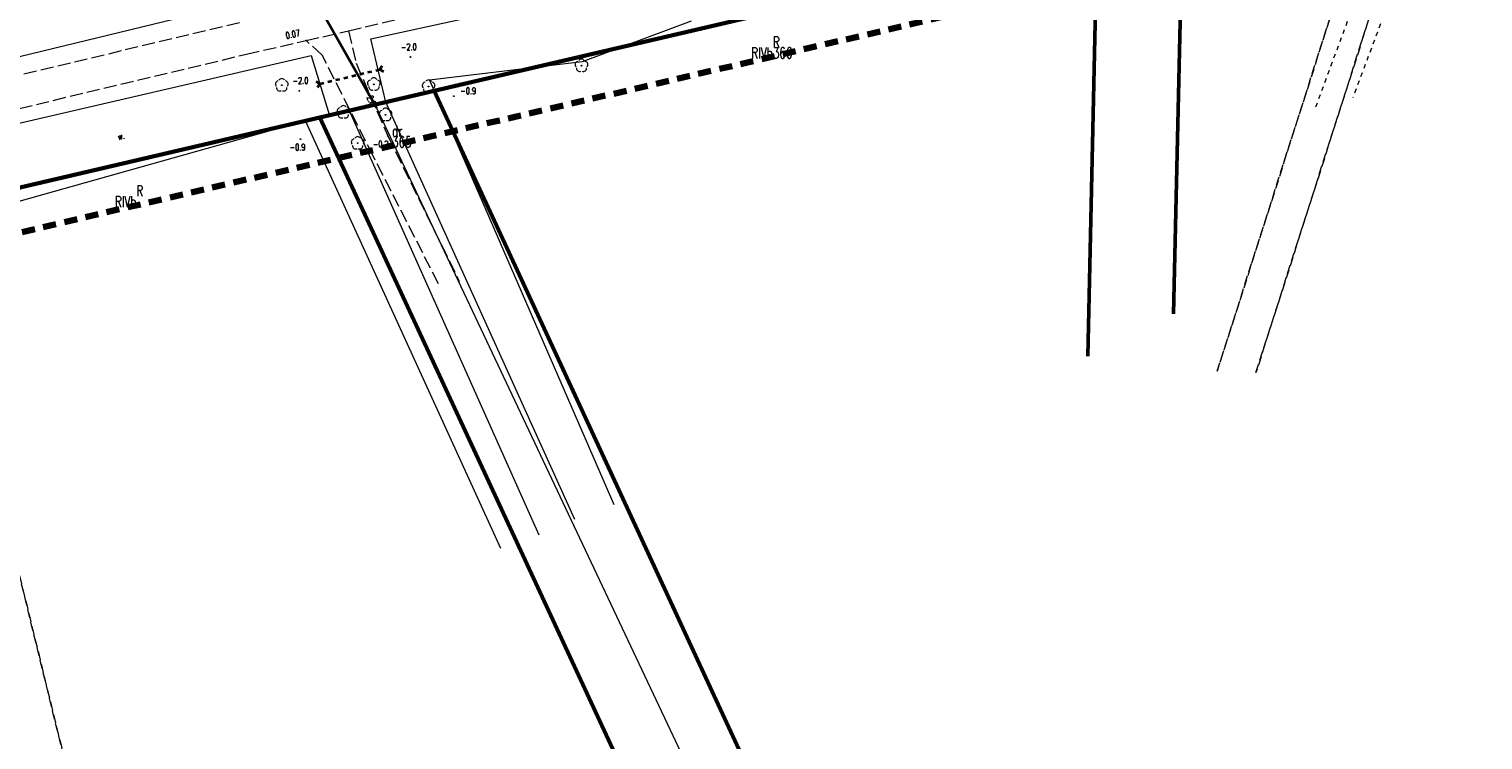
# Model space of a CAD drawing. Header units: metres. Extents: x 7389918 to 7395901, y 5992959 to 5996029.
# Tile 27 of 66: x 7393597 to 7393764, y 5994169 to 5994251. Entities that reach past the tile are written whole.
import ezdxf
from ezdxf.enums import TextEntityAlignment as Align

# ---------------------------------------------------------------- set-up
doc = ezdxf.new("R2010")
doc.units = ezdxf.units.M
doc.header["$MEASUREMENT"] = 0
for name, pattern in [('1', [0]), ('2', [1.5, 1, -0.5]), ('2_OTKJ', [2, 1.5, -0.5]), ('2_OTKR', [0]), ('2_OTWM', [1, 0.5, -0.5]), ('4', [2.5, 1.5, -1]), ('4_SUEP_A', [0]), ('4_SULO', [0]), ('4_SUTP_A', [0])]:
    doc.linetypes.add(name, pattern=pattern)
doc.layers.get('0').update_dxf_attribs({"color": 250, "linetype": 'CONTINUOUS', "lineweight": 100})
for name, color, linetype, lineweight in [('# Orlen Projekt - granice nieustalone do ustalenia', 6, 'CONTINUOUS', 100), ('Dzialki', 7, '1', 18), ('GRANICE_ZLE_L_0', 2, '1', 50), ('Numery_dzialek', 7, 'CONTINUOUS', 13), ('OTK_E_T_4', 7, 'CONTINUOUS', 0), ('OTK_L_0', 7, '2_OTKJ', 18), ('OTK_L_5', 7, 'CONTINUOUS', 18), ('OTK_L_8', 7, 'CONTINUOUS', 35), ('OTR_T_0', 7, 'CONTINUOUS', 18), ('OTR_T_1', 7, 'CONTINUOUS', 18), ('OTW_L_3', 7, 'CONTINUOUS', 18), ('SUEP_L_0', 1, '4_SUEP_A', 18), ('SUER_T_0', 1, 'CONTINUOUS', 18), ('SUL_L_1', 7, '4_SULO', 35)]:
    doc.layers.add(name, color=color, linetype=linetype, lineweight=lineweight)
for name, color, linetype, lineweight, true_color in [('Kontury', 7, '2', 18, 0x008000), ('Numery_konturow', 7, 'CONTINUOUS', 13, 0x008000), ('Numery_uzytkow', 7, 'CONTINUOUS', 13, 0x008000), ('OTZ_T_0', 7, 'CONTINUOUS', 18, 0x008000), ('SUTP_L_0', 7, '4_SUTP_A', 18, 0xff9100), ('Uzytki', 7, '2', 18, 0x008000), ('ZAKRES_L_0', 7, '4', 100, 0x008080)]:
    doc.layers.add(name, color=color, linetype=linetype, lineweight=lineweight, true_color=true_color)
doc.styles.get("Standard").update_dxf_attribs({"font": 'Simplex.SHX', "width": 0.75})

# ---------------------------------------------------------------- blocks, each defined once
blk = doc.blocks.new('2_OTRS')
at = {"linetype": 'Continuous'}
blk.add_circle((0, 0), 0.045, dxfattribs=at)
blk = doc.blocks.new('2_OTRN')
at = {"linetype": 'Continuous'}
blk.add_circle((0, 0), 0.045, dxfattribs=at)
blk = doc.blocks.new('2_OTZL')
at = {"linetype": 'Continuous'}
blk.add_circle((0, 0), 0.045, dxfattribs=at)
for centre, start, end in [((-0.36, 0.12), 102.1445, 221.86), ((0, 0.38), 30.1401, 149.8599), ((0.36, 0.12), 318.14, 77.8555), ((-0.22, -0.3), 174.1482, 293.8542), ((0.22, -0.3), 246.1458, 5.8518)]:
    blk.add_arc(centre, 0.375, start, end, dxfattribs=at)
blk = doc.blocks.new('4_SUPS')
at = {"linetype": 'Continuous'}
blk.add_circle((0, 0), 0.0625, dxfattribs=at)

msp = doc.modelspace()

# ---------------------------------------------------------------- linework, layer by layer
at = {"layer": '# Orlen Projekt - granice nieustalone do ustalenia', "linetype": '1', "lineweight": 60}
for p, q in [((7393643.55, 5994244.07), (7393719.92, 5994261.91)), ((7393643.55, 5994244.07), (7393630.35, 5994240.99)), ((7393219.45, 5994144.96), (7393630.35, 5994240.99))]:
    msp.add_line(p, q, dxfattribs=at)
at = {"layer": 'Dzialki'}
for p, q in [((7393729.73, 5994264.2), (7393728.72, 5994218.36)), ((7393643.55, 5994244.07), (7393719.92, 5994261.91)), ((7393630.35, 5994240.99), (7393643.55, 5994244.07)), ((7393722.79, 5994072.85), (7393643.55, 5994244.07)), ((7393219.45, 5994144.96), (7393630.35, 5994240.99)), ((7393630.35, 5994240.99), (7393707.17, 5994075.48))]:
    msp.add_line(p, q, dxfattribs=at)
at = {"layer": 'GRANICE_ZLE_L_0'}
for p, q in [((7393729.73, 5994264.2), (7393728.72, 5994218.36)), ((7393719.92, 5994261.91), (7393718.84, 5994213.48)), ((7393718.84, 5994213.48), (7393719.92, 5994261.91)), ((7393719.92, 5994261.91), (7393718.84, 5994213.48)), ((7393722.79, 5994072.85), (7393643.55, 5994244.07)), ((7393630.35, 5994240.99), (7393707.17, 5994075.48))]:
    msp.add_line(p, q, dxfattribs=at)
at = {"layer": 'Kontury'}
for p, q in [((7393733.75, 5994211.78), (7393752.16, 5994269.44)), ((7393738.21, 5994211.6), (7393757.04, 5994270.58)), ((7393729.73, 5994264.2), (7393728.72, 5994218.36)), ((7393643.55, 5994244.07), (7393719.92, 5994261.91)), ((7393719.92, 5994261.91), (7393718.84, 5994213.48)), ((7393722.79, 5994072.85), (7393643.55, 5994244.07)), ((7393585.43, 5994230.49), (7393630.35, 5994240.99)), ((7393630.35, 5994240.99), (7393707.17, 5994075.48)), ((7393585.43, 5994230.49), (7393629.02, 5994052.2))]:
    msp.add_line(p, q, dxfattribs=at)
at = {"layer": 'OTK_L_0', "linetype": '2_OTKJ'}
for p, q in [((7393633.66, 5994250.98), (7393677.1, 5994261.41)), ((7393621.09, 5994251.89), (7393544.29, 5994233.66)), ((7393628.77, 5994249.86), (7393633.66, 5994250.98)), ((7393633.66, 5994250.98), (7393634.54, 5994247.25)), ((7393621.92, 5994248.29), (7393628.77, 5994249.86)), ((7393630.62, 5994248.19), (7393628.77, 5994249.86)), ((7393545.18, 5994229.96), (7393621.92, 5994248.29)), ((7393636.54, 5994236.5), (7393630.62, 5994248.19)), ((7393634.54, 5994247.25), (7393638.18, 5994238.87)), ((7393638.18, 5994238.87), (7393646.43, 5994222.11)), ((7393644.03, 5994221.84), (7393636.54, 5994236.5))]:
    msp.add_line(p, q, dxfattribs=at)
at = {"layer": 'OTK_L_5', "linetype": '2_OTKR'}
for p, q in [((7393636.25, 5994250.04), (7393677.77, 5994259.14)), ((7393625.68, 5994255.26), (7393579.82, 5994244.11)), ((7393673.14, 5994252.11), (7393660.6, 5994247.41)), ((7393637.98, 5994242.77), (7393636.25, 5994250.04)), ((7393583.47, 5994237.5), (7393629.37, 5994248.13)), ((7393629.37, 5994248.13), (7393631.45, 5994241.35)), ((7393660.6, 5994247.41), (7393642.99, 5994245.28)), ((7393642.99, 5994245.28), (7393664.25, 5994196.42)), ((7393659.74, 5994194.67), (7393637.98, 5994242.77)), ((7393628.7, 5994240.62), (7393631.45, 5994241.35)), ((7393631.45, 5994241.35), (7393633.77, 5994241.74)), ((7393633.77, 5994241.74), (7393655.6, 5994192.9)), ((7393628.7, 5994240.62), (7393589.36, 5994229.56)), ((7393651.2, 5994191.35), (7393628.7, 5994240.62))]:
    msp.add_line(p, q, dxfattribs=at)
at = {"layer": 'OTK_L_8', "linetype": '2_OTKJ'}
for p, q in [((7393634.96, 5994245.98), (7393635.42, 5994246.09)), ((7393635.88, 5994246.2), (7393636.34, 5994246.31)), ((7393636.8, 5994246.42), (7393637.28, 5994246.53)), ((7393637.28, 5994246.53), (7393637.54, 5994246.96)), ((7393637.28, 5994246.53), (7393637.7, 5994246.28)), ((7393629.95, 5994245.14), (7393630.37, 5994244.88)), ((7393630.11, 5994244.46), (7393630.37, 5994244.88)), ((7393630.37, 5994244.88), (7393630.83, 5994244.99)), ((7393631.29, 5994245.1), (7393631.75, 5994245.21)), ((7393632.21, 5994245.32), (7393632.66, 5994245.43)), ((7393633.12, 5994245.54), (7393633.58, 5994245.65)), ((7393634.04, 5994245.76), (7393634.5, 5994245.87))]:
    msp.add_line(p, q, dxfattribs=at)
at = {"layer": 'OTW_L_3', "linetype": '2_OTWM'}
for p, q in [((7393745.12, 5994242.23), (7393753.39, 5994264.61)), ((7393757.48, 5994264.88), (7393749.36, 5994243.26))]:
    msp.add_line(p, q, dxfattribs=at)
at = {"layer": 'SUEP_L_0', "linetype": '4_SUEP_A'}
for p, q in [((7393636.88, 5994242.16), (7393617.06, 5994277.1)), ((7393679.42, 5994152.06), (7393636.88, 5994242.16))]:
    msp.add_line(p, q, dxfattribs=at)
at = {"layer": 'SUL_L_1', "linetype": '4_SULO'}
msp.add_line((7393617.06, 5994277.1), (7393636.88, 5994242.16), dxfattribs=at)
at = {"layer": 'SUTP_L_0', "linetype": '4_SUTP_A'}
for p, q in [((7393636.88, 5994242.16), (7393617.06, 5994277.1)), ((7393679.42, 5994152.06), (7393636.88, 5994242.16))]:
    msp.add_line(p, q, dxfattribs=at)
at = {"layer": 'Uzytki'}
for p, q in [((7393752.16, 5994269.44), (7393733.75, 5994211.78)), ((7393757.04, 5994270.58), (7393738.21, 5994211.6)), ((7393728.72, 5994218.36), (7393729.73, 5994264.2)), ((7393643.55, 5994244.07), (7393719.92, 5994261.91)), ((7393630.35, 5994240.99), (7393643.55, 5994244.07)), ((7393722.79, 5994072.85), (7393643.55, 5994244.07)), ((7393585.43, 5994230.49), (7393630.35, 5994240.99)), ((7393630.35, 5994240.99), (7393707.17, 5994075.48)), ((7393629.02, 5994052.2), (7393585.43, 5994230.49))]:
    msp.add_line(p, q, dxfattribs=at)
at = {"layer": 'ZAKRES_L_0', "linetype": '4'}
msp.add_line((7393819.05, 5994279.94), (7393450.23, 5994193.7), dxfattribs=at)

# ---------------------------------------------------------------- block references
at = {"layer": 'OTR_T_0'}
msp.add_blockref('2_OTRS', (7393628.77, 5994249.86), dxfattribs=at)
at = {"layer": 'OTR_T_1'}
for p in [(7393640.8, 5994247.96), (7393628, 5994244.06), (7393645.81, 5994243.44), (7393628.13, 5994238.49), (7393638.18, 5994238.87)]:
    msp.add_blockref('2_OTRN', p, dxfattribs=at)
at = {"layer": 'OTZ_T_0'}
for p in [(7393660.51, 5994246.97), (7393625.98, 5994244.72), (7393636.59, 5994244.82), (7393642.89, 5994244.56), (7393633.08, 5994241.61), (7393637.94, 5994241.31), (7393634.72, 5994238.04)]:
    msp.add_blockref('2_OTZL', p, dxfattribs=at)
at = {"layer": 'SUER_T_0'}
msp.add_blockref('4_SUPS', (7393636.88, 5994242.16), dxfattribs=at)

# ---------------------------------------------------------------- texts
at = {"layer": 'Numery_dzialek', "width": 0.7}
for s, p in [('366', (7393682.55, 5994249.06)), ('365', (7393638.68, 5994238.8))]:
    msp.add_text(s, height=1.25, dxfattribs=at).set_placement(p, align=Align.TOP_LEFT)
at = {"layer": 'Numery_konturow', "width": 0.7}
for p in [(7393682.55, 5994249.06), (7393609.23, 5994231.92)]:
    msp.add_text('RIVb', height=1.25, dxfattribs=at).set_placement(p, align=Align.TOP_RIGHT)
at = {"layer": 'Numery_uzytkow', "width": 0.7}
for s, p in [('R', (7393682.55, 5994249.06)), ('dr', (7393638.68, 5994238.8)), ('R', (7393609.23, 5994231.92))]:
    msp.add_text(s, height=1.25, dxfattribs=at).set_placement(p)
at = {"layer": 'OTK_E_T_4', "lineweight": 9, "width": 0.7}
msp.add_text('w.', height=0.75, rotation=13.5294, dxfattribs=at).set_placement((7393607.46, 5994238.85), align=Align.MIDDLE)
at = {"layer": 'OTR_T_0', "lineweight": 9, "width": 0.7}
msp.add_text('0.07', height=0.75, rotation=12.0486, dxfattribs=at).set_placement((7393626.51, 5994250.05))
at = {"layer": 'OTR_T_1', "lineweight": 9, "width": 0.7}
for s, p in [('-2.0', (7393639.72, 5994248.75)), ('-2.0', (7393627.23, 5994244.87)), ('-0.9', (7393646.56, 5994243.69)), ('-0.9', (7393626.9, 5994237.21)), ('-0.2', (7393636.47, 5994237.57))]:
    msp.add_text(s, height=0.75, dxfattribs=at).set_placement(p)
at = {"layer": 'SUER_T_0', "lineweight": 9, "width": 0.7}
msp.add_text('-2.0', height=0.75, rotation=295.274, dxfattribs=at).set_placement((7393635.81, 5994244.04), align=Align.MIDDLE_LEFT)

doc.saveas('drawing.dxf')
